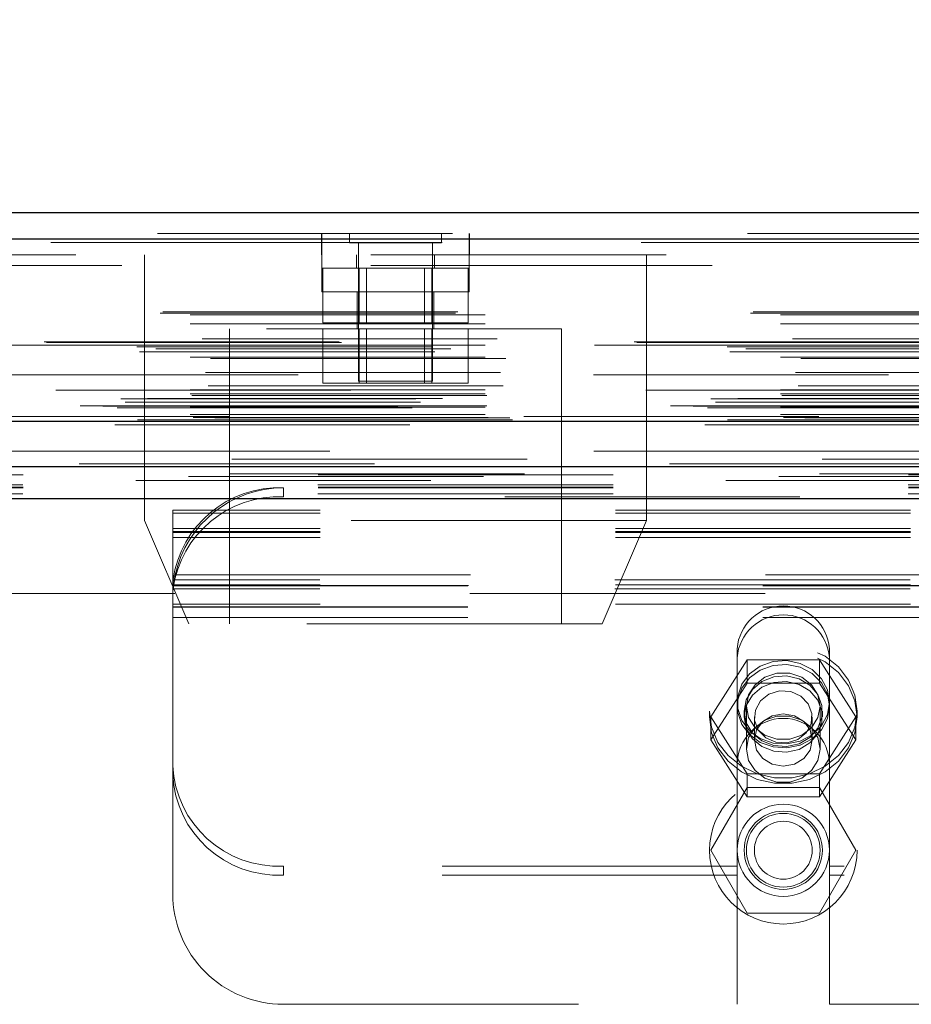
# Model space of a CAD drawing. Header units: inches. Extents: x 0.2 to 10.8, y 0.2 to 8.2.
# Tile 11 of 84: x 3.763 to 4.065, y 2.025 to 2.359. Entities that reach past the tile are written whole.
import ezdxf

# ---------------------------------------------------------------- set-up
doc = ezdxf.new("R2010")
doc.units = ezdxf.units.IN
doc.header["$MEASUREMENT"] = 0
doc.linetypes.add('HIDDEN', pattern=[0.07500000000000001, 0.05, -0.025])
doc.layers.add('DIMENSIONS', color=140, linetype='Continuous')
doc.styles.add('SLDTEXTSTYLE0', font='TXT', dxfattribs={"width": 0.7})
doc.dimstyles.new('SLDDIMSTYLE0', dxfattribs={"dimtxt": 0.0849609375, "dimasz": 0.13, "dimexe": 0, "dimexo": 0.0625, "dimgap": 0.021240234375, "dimtad": 0, "dimtih": 1, "dimtoh": 1, "dimlfac": 10, "dimrnd": 1e-09, "dimzin": 12, "dimdsep": 46, "dimtxsty": 'SLDTEXTSTYLE0', "dimsah": 1, "dimcen": 0.09, "dimadec": 0, "dimazin": 3, "dimtfac": 1, "dimtofl": 0, "dimtmove": 0, "dimatfit": 3, "dimfxl": 0, "dimfrac": 2, "dimtolj": 1, "dimtzin": 12, "dimarcsym": 0})

# ---------------------------------------------------------------- blocks, each defined once
blk = doc.blocks.new('_D_25')
at = {"layer": 'DIMENSIONS'}
for p, q in [((3.262537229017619, 2.24649878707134), (3.262537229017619, 2.735181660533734)), ((5.016337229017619, 2.24649878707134), (5.016337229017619, 2.735181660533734)), ((3.981523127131, 2.689656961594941), (3.952993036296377, 2.689656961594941)), ((3.952993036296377, 2.689656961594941), (3.952993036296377, 2.554626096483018)), ((4.304671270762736, 2.689656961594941), (4.333201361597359, 2.689656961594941)), ((4.333201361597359, 2.689656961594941), (4.333201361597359, 2.554626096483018)), ((3.262537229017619, 2.610181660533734), (3.638120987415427, 2.610181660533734)), ((5.016337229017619, 2.610181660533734), (4.648073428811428, 2.610181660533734)), ((3.952993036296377, 2.554626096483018), (3.981523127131, 2.554626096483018)), ((4.333201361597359, 2.554626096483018), (4.304671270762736, 2.554626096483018))]:
    blk.add_line(p, q, dxfattribs=at)
for points in [[(3.262537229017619, 2.610181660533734), (3.392537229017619, 2.590181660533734), (3.392537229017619, 2.630181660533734)], [(5.016337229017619, 2.610181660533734), (4.886337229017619, 2.630181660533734), (4.886337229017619, 2.590181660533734)]]:
    blk.add_solid(points, dxfattribs=at)
at = {"layer": 'DIMENSIONS', "char_height": 0.08333333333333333, "attachment_point": 1, "style": 'SLDTEXTSTYLE0'}
for s, insert in [('17.54', (3.981523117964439, 2.816099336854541)), ('445.5', (3.981523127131, 2.662048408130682)), ('INSIDE OPENING', (3.657140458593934, 2.507997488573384))]:
    blk.add_mtext(s, dxfattribs=dict(at, insert=insert))

msp = doc.modelspace()

# ---------------------------------------------------------------- linework, layer by layer
at = {"color": 7, "linetype": 'Continuous', "lineweight": 25}
for p, q in [((3.209233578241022, 2.293412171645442), (5.069592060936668, 2.293412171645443)), ((3.205699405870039, 2.284487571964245), (5.073126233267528, 2.284487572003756)), ((3.194797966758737, 2.222662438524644), (5.084027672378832, 2.222662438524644)), ((3.263728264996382, 2.207298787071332), (5.015146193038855, 2.207298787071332)), ((3.263728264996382, 2.196498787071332), (5.015146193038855, 2.196498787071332))]:
    msp.add_line(p, q, dxfattribs=at)
at = {"color": 7, "linetype": 'HIDDEN', "lineweight": 18}
for p, q in [((3.209233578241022, 2.286212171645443), (5.06959206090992, 2.286212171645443)), ((3.864896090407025, 2.286212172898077), (3.864896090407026, 2.279012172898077)), ((3.86496288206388, 2.286212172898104), (3.86496288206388, 2.279012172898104)), ((3.874304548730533, 2.286212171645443), (3.874304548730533, 2.283087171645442)), ((3.905554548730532, 2.283087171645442), (3.905554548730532, 2.286212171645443)), ((3.914896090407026, 2.279012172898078), (3.914896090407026, 2.286212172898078)), ((3.914962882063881, 2.279012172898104), (3.914962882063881, 2.286212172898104)), ((5.07312623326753, 2.284487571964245), (3.205699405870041, 2.284487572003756)), ((3.205699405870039, 2.283237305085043), (5.073126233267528, 2.283237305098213)), ((5.07312623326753, 2.283237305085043), (3.205699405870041, 2.283237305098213)), ((3.874304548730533, 2.283087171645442), (3.905554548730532, 2.283087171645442)), ((3.877429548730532, 2.283087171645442), (3.877429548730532, 2.236212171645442)), ((3.902429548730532, 2.236212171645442), (3.902429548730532, 2.283087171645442)), ((4.981629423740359, 2.279012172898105), (3.297129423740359, 2.279012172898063)), ((3.80492954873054, 2.27901217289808), (3.80492954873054, 2.18901217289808)), ((3.86492954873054, 2.27901217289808), (3.86492954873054, 2.26651217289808)), ((3.87667954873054, 2.2790121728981), (3.87667954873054, 2.274512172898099)), ((3.90317954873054, 2.2745121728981), (3.90317954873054, 2.2790121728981)), ((3.91492954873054, 2.26651217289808), (3.91492954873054, 2.27901217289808)), ((3.97492954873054, 2.18901217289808), (3.97492954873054, 2.27901217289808)), ((4.981629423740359, 2.275412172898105), (3.297129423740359, 2.275412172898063)), ((4.981629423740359, 2.275412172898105), (3.297129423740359, 2.275412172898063)), ((3.297196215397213, 2.275412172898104), (4.981629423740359, 2.275412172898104)), ((3.297196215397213, 2.275412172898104), (4.981629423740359, 2.275412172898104)), ((3.86492954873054, 2.274512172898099), (3.91492954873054, 2.2745121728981)), ((3.865334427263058, 2.274512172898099), (3.865334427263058, 2.2560121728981)), ((3.877631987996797, 2.274512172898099), (3.877631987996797, 2.2560121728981)), ((3.880134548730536, 2.274512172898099), (3.880134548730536, 2.2560121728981)), ((3.899724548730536, 2.2560121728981), (3.899724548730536, 2.2745121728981)), ((3.902227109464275, 2.2745121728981), (3.902227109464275, 2.2560121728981)), ((3.914524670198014, 2.2745121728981), (3.914524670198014, 2.2560121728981)), ((3.86492954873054, 2.26651217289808), (3.88992954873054, 2.26651217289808)), ((3.87692954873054, 2.26651217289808), (3.87692954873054, 2.25401217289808)), ((3.88992954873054, 2.26651217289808), (3.91492954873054, 2.26651217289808)), ((3.90292954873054, 2.25401217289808), (3.90292954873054, 2.26651217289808)), ((3.210231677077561, 2.259226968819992), (5.068593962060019, 2.259226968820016)), ((3.21110854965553, 2.259746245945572), (5.067717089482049, 2.259746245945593)), ((3.220369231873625, 2.258746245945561), (5.058456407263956, 2.258746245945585)), ((3.220369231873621, 2.258746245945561), (5.058456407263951, 2.258746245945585)), ((3.220369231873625, 2.255707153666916), (5.058456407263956, 2.25570715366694)), ((3.865334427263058, 2.2560121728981), (3.877631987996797, 2.2560121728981)), ((3.877631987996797, 2.2560121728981), (3.902227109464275, 2.2560121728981)), ((3.902227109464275, 2.2560121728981), (3.914524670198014, 2.2560121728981)), ((3.94617954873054, 2.25401217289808), (3.83367954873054, 2.25401217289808)), ((3.83367954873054, 2.25401217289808), (3.83367954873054, 2.15401217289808)), ((3.865334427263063, 2.25401217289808), (3.865334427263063, 2.23551217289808)), ((3.877631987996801, 2.25401217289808), (3.877631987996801, 2.23551217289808)), ((3.880134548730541, 2.25401217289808), (3.880134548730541, 2.23551217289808)), ((3.89972454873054, 2.23551217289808), (3.89972454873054, 2.25401217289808)), ((3.902227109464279, 2.25401217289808), (3.902227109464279, 2.23551217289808)), ((3.914524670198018, 2.25401217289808), (3.914524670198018, 2.23551217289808)), ((3.94617954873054, 2.15401217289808), (3.94617954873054, 2.25401217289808)), ((5.071677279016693, 2.249309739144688), (3.207163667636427, 2.249309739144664)), ((5.070846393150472, 2.249601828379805), (3.207985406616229, 2.249601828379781)), ((3.224408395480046, 2.25053726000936), (5.05441724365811, 2.250537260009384)), ((3.202305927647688, 2.247907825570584), (5.076519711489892, 2.247907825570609)), ((3.203243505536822, 2.246157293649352), (5.075573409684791, 2.246157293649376)), ((3.208668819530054, 2.247206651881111), (5.070156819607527, 2.247206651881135)), ((3.220369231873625, 2.248465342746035), (5.058456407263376, 2.248465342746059)), ((5.057338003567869, 2.248473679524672), (3.221484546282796, 2.248473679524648)), ((3.220369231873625, 2.244331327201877), (5.058456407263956, 2.244331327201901)), ((3.227287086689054, 2.243949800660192), (5.05152857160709, 2.243949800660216)), ((3.225523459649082, 2.239141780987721), (5.053302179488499, 2.239141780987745)), ((3.225523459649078, 2.239141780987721), (5.053302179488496, 2.239141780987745)), ((5.056969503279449, 2.23833173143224), (3.221855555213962, 2.238331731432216)), ((3.865334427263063, 2.23551217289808), (3.877631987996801, 2.23551217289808)), ((3.877429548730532, 2.236212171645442), (3.902429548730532, 2.236212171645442)), ((3.877631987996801, 2.23551217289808), (3.902227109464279, 2.23551217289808)), ((3.902227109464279, 2.23551217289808), (3.914524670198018, 2.23551217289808)), ((5.074812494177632, 2.233178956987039), (3.204001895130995, 2.233178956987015)), ((3.220369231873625, 2.233326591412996), (5.058456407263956, 2.233326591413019)), ((3.220369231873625, 2.231918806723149), (5.058456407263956, 2.231918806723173)), ((3.220369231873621, 2.231918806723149), (5.058456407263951, 2.231918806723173)), ((3.226401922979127, 2.234659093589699), (5.052419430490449, 2.234659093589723)), ((3.19682950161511, 2.230298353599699), (5.081996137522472, 2.230298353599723)), ((3.198350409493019, 2.22915936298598), (5.080411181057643, 2.229159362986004)), ((3.205886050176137, 2.230335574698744), (5.072939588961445, 2.230335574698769)), ((3.220869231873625, 2.231418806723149), (5.057956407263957, 2.231418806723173)), ((3.190747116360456, 2.227733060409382), (5.088078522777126, 2.227733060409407)), ((3.190747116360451, 2.227733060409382), (5.088078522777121, 2.227733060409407)), ((3.195602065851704, 2.227222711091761), (5.083223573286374, 2.227222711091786)), ((5.083115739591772, 2.227834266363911), (3.195709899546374, 2.227834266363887)), ((3.220369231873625, 2.227418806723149), (5.058456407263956, 2.227418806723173)), ((3.220369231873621, 2.227418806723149), (5.058456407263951, 2.227418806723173)), ((3.220869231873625, 2.227918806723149), (5.057956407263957, 2.227918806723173)), ((3.201329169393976, 2.222571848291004), (5.077496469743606, 2.222571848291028)), ((3.201580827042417, 2.222539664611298), (5.077244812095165, 2.222539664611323)), ((3.202485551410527, 2.223113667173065), (5.076340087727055, 2.223113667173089)), ((3.202485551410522, 2.223113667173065), (5.076340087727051, 2.223113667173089)), ((3.220369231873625, 2.224930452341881), (5.058456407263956, 2.224930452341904)), ((3.220369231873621, 2.224930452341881), (5.058456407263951, 2.224930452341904)), ((3.221369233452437, 2.223918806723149), (5.057456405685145, 2.223918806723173)), ((3.221369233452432, 2.223918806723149), (5.057456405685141, 2.223918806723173)), ((3.228665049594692, 2.223834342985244), (5.050160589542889, 2.223834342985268)), ((3.228665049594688, 2.223834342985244), (5.050160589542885, 2.223834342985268)), ((3.229592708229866, 2.223177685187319), (5.049232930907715, 2.223177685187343)), ((3.229592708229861, 2.223177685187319), (5.049232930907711, 2.223177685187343)), ((5.03342942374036, 2.224212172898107), (3.24532942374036, 2.224212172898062)), ((3.194797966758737, 2.221412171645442), (5.084027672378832, 2.221412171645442)), ((3.234501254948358, 2.209747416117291), (5.044324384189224, 2.209747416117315)), ((3.219806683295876, 2.20392662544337), (5.05900195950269, 2.203926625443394)), ((3.233649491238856, 2.204795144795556), (5.045171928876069, 2.204795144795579)), ((3.263728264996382, 2.204440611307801), (5.015146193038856, 2.204440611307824)), ((3.263637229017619, 2.201063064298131), (5.015237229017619, 2.201063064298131)), ((3.263728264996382, 2.200098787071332), (5.015146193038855, 2.200098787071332)), ((3.851937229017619, 2.200098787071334), (3.851937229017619, 2.197055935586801)), ((3.263637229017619, 2.1980202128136), (5.015237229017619, 2.1980202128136)), ((3.263728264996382, 2.196498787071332), (5.015146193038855, 2.196498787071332)), ((3.263728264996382, 2.196498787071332), (5.015146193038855, 2.196498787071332)), ((3.263728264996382, 2.196498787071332), (5.015146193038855, 2.196498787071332)), ((3.263728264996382, 2.196498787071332), (5.015146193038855, 2.196498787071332)), ((3.263728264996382, 2.196498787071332), (5.015146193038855, 2.196498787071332)), ((4.426937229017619, 2.197055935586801), (3.851937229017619, 2.197055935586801)), ((3.814437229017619, 2.191523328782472), (3.814437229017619, 2.192535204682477)), ((4.464437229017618, 2.192535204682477), (3.814437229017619, 2.192535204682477)), ((3.97492954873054, 2.18901217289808), (3.80492954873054, 2.18901217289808)), ((3.80492954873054, 2.18901217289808), (3.81992954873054, 2.15401217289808)), ((4.464437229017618, 2.191523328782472), (3.814437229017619, 2.191523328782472)), ((3.814437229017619, 2.167180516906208), (3.814437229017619, 2.191523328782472)), ((3.95992954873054, 2.15401217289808), (3.97492954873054, 2.18901217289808)), ((4.464437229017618, 2.186299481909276), (3.814437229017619, 2.186299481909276)), ((4.464437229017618, 2.185335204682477), (3.814437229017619, 2.185335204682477)), ((4.464437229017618, 2.184997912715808), (3.814437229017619, 2.184997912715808)), ((4.464437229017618, 2.183256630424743), (3.814437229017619, 2.183256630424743)), ((4.464308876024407, 2.168921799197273), (3.81456558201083, 2.168921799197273)), ((3.814569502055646, 2.165622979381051), (3.814929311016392, 2.168634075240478)), ((3.815300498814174, 2.170598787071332), (4.463573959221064, 2.170598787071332)), ((3.815300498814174, 2.170598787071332), (4.463573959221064, 2.170598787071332)), ((4.464437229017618, 2.167180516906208), (3.814437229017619, 2.167180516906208)), ((3.814437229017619, 2.166860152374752), (3.814437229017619, 2.167180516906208)), ((3.814437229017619, 2.163261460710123), (3.814437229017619, 2.166860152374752)), ((3.814437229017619, 2.16684322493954), (4.464437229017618, 2.16684322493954)), ((4.464308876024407, 2.16587894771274), (3.81456558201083, 2.16587894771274)), ((3.814696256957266, 2.166998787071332), (4.464178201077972, 2.166998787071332)), ((5.015146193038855, 2.164298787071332), (3.263728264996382, 2.164298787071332)), ((3.814437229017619, 2.163261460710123), (3.814437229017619, 2.162598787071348)), ((3.814437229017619, 2.162598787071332), (3.814437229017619, 2.156198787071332)), ((4.464437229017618, 2.160655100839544), (3.814437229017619, 2.160655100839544)), ((3.814437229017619, 2.159798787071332), (4.464437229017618, 2.159798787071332)), ((3.814437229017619, 2.15964322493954), (4.464437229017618, 2.15964322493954)), ((3.814437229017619, 2.156198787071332), (3.814437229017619, 2.062598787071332)), ((3.814437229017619, 2.156198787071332), (4.464437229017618, 2.156198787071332)), ((3.814437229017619, 2.156198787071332), (4.464437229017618, 2.156198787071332)), ((3.95992954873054, 2.15401217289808), (3.81992954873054, 2.15401217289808)), ((4.005712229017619, 2.145560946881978), (4.005712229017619, 2.142518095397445)), ((4.036962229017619, 2.145560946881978), (4.036962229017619, 2.142518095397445)), ((3.996742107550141, 2.122474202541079), (4.00903966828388, 2.141778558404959)), ((4.005712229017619, 2.106348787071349), (4.005712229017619, 2.142518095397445)), ((4.00903966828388, 2.141778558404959), (4.00903966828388, 2.133960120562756)), ((4.00903966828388, 2.141778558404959), (4.033634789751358, 2.141778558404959)), ((4.033634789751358, 2.141778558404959), (4.033634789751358, 2.133960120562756)), ((4.033634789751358, 2.141778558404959), (4.045932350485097, 2.122474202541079)), ((4.036962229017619, 2.106348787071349), (4.036962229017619, 2.142518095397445)), ((3.996742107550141, 2.114655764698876), (4.00903966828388, 2.133960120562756)), ((4.00903966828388, 2.133960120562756), (4.033634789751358, 2.133960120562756)), ((4.033634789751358, 2.133960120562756), (4.045932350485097, 2.114655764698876)), ((4.008837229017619, 2.126098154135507), (4.008837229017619, 2.11157065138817)), ((4.033837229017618, 2.11157065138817), (4.033837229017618, 2.126098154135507)), ((3.996337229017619, 2.124375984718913), (3.996337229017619, 2.12247420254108)), ((3.996742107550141, 2.122474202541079), (3.996742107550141, 2.114655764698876)), ((4.00903966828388, 2.103169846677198), (3.996742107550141, 2.122474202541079)), ((4.008087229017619, 2.124375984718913), (4.008087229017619, 2.12247420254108)), ((4.011542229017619, 2.122474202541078), (4.011542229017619, 2.114655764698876)), ((4.031132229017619, 2.114655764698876), (4.031132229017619, 2.122474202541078)), ((4.045932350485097, 2.122474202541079), (4.033634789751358, 2.103169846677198)), ((4.034587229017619, 2.12247420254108), (4.034587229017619, 2.124375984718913)), ((4.045932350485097, 2.122474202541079), (4.045932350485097, 2.114655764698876)), ((4.046337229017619, 2.12247420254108), (4.046337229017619, 2.124375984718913)), ((4.00903966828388, 2.095351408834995), (3.996742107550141, 2.114655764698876)), ((4.045932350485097, 2.114655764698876), (4.033634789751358, 2.095351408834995)), ((4.005712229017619, 2.106348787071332), (4.005712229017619, 2.025098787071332)), ((4.036962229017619, 2.106348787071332), (4.036962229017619, 2.025098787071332)), ((4.033634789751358, 2.103169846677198), (4.00903966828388, 2.103169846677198)), ((4.00903966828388, 2.103169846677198), (4.00903966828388, 2.095351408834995)), ((4.033634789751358, 2.103169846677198), (4.033634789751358, 2.095351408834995)), ((4.00903966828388, 2.098598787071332), (3.996742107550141, 2.077298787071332)), ((4.033634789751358, 2.098598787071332), (4.00903966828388, 2.098598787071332)), ((4.045932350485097, 2.077298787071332), (4.033634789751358, 2.098598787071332)), ((4.033634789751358, 2.095351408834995), (4.00903966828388, 2.095351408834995)), ((3.996742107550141, 2.077298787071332), (4.00903966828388, 2.055998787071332)), ((4.033634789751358, 2.055998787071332), (4.045932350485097, 2.077298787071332)), ((3.851937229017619, 2.068880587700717), (3.851937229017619, 2.07192343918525)), ((4.005712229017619, 2.07192343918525), (3.851937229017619, 2.07192343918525)), ((4.241912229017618, 2.07192343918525), (4.036962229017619, 2.07192343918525)), ((4.005712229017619, 2.068880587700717), (3.851937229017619, 2.068880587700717)), ((4.241912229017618, 2.068880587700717), (4.036962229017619, 2.068880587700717)), ((4.00903966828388, 2.055998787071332), (4.033634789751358, 2.055998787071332)), ((3.851937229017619, 2.025098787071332), (4.005712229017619, 2.025098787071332)), ((4.036962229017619, 2.025098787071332), (4.241912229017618, 2.025098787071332))]:
    msp.add_line(p, q, dxfattribs=at)
at = {"color": 7, "linetype": 'HIDDEN', "lineweight": 18, "flags": 128}
for points in [[(5.0677155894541, 2.212470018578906), (4.154601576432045, 2.212470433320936), (3.211113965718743, 2.212470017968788)], [(5.057192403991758, 2.2124918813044), (4.154601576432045, 2.212491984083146), (3.221629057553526, 2.21249188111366)], [(5.082756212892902, 2.208221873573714), (4.09951650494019, 2.20822160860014), (3.196061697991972, 2.208221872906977)], [(5.082764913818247, 2.208221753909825), (4.217088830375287, 2.208217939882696), (3.196063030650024, 2.208221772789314)], [(3.201921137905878, 2.202586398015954), (4.124217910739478, 2.202585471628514), (5.07692255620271, 2.202586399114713)], [(3.233655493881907, 2.204795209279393), (4.124224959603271, 2.204796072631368), (5.045202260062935, 2.20479520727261)], [(3.263728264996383, 2.200317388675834), (4.124217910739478, 2.200316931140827), (5.015146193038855, 2.200317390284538)], [(3.996337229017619, 2.124375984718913), (3.997063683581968, 2.118953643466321), (3.999200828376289, 2.113846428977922), (4.002624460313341, 2.109351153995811), (4.00713561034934, 2.10572906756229), (4.012472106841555, 2.103190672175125), (4.018323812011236, 2.101883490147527), (4.024350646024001, 2.101883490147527), (4.030202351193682, 2.103190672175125), (4.035538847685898, 2.10572906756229), (4.040049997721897, 2.109351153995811), (4.043473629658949, 2.113846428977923), (4.04561077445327, 2.118953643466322), (4.046337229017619, 2.124375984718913), (4.045610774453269, 2.129798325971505), (4.043473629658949, 2.134905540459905), (4.040049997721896, 2.139400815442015), (4.035538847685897, 2.143022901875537), (4.030202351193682, 2.145561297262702), (4.024350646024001, 2.146868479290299), (4.018323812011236, 2.146868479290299), (4.012472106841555, 2.145561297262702), (4.00713561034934, 2.143022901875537), (4.002624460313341, 2.139400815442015), (3.999200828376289, 2.134905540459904), (3.997063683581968, 2.129798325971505), (3.996337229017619, 2.124375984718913)], [(3.996337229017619, 2.12247420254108), (3.997063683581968, 2.117051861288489), (3.999200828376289, 2.111944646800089), (4.002624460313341, 2.107449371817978), (4.00713561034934, 2.103827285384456), (4.012472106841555, 2.101288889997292), (4.018323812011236, 2.099981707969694), (4.024350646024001, 2.099981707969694), (4.030202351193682, 2.101288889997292), (4.035538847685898, 2.103827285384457), (4.040049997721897, 2.107449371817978), (4.043473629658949, 2.111944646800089), (4.04561077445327, 2.117051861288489), (4.046337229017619, 2.12247420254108), (4.045610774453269, 2.127896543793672), (4.043473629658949, 2.133003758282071), (4.040049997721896, 2.137499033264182), (4.035538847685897, 2.141121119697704), (4.030202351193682, 2.143659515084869), (4.024350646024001, 2.144966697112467), (4.018323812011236, 2.144966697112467), (4.012472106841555, 2.143659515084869), (4.00713561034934, 2.141121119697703), (4.002624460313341, 2.137499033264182), (3.999200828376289, 2.133003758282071), (3.997063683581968, 2.127896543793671), (3.996337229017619, 2.12247420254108)], [(4.036962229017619, 2.127418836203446), (4.036268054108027, 2.123244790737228), (4.034247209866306, 2.119441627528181), (4.031079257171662, 2.116347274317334), (4.027045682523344, 2.114236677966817), (4.022504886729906, 2.113297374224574), (4.017860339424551, 2.113612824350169), (4.013524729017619, 2.115154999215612), (4.009883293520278, 2.117786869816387), (4.007259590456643, 2.12127458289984), (4.005886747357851, 2.12530823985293), (4.005886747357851, 2.129529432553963), (4.007259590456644, 2.133563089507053), (4.009883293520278, 2.137050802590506), (4.013524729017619, 2.139682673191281), (4.017860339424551, 2.141224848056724), (4.022504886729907, 2.141540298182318), (4.027045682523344, 2.140600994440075), (4.031079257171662, 2.138490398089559), (4.034247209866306, 2.135396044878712), (4.036268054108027, 2.131592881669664), (4.036962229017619, 2.127418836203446)], [(4.036962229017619, 2.126098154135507), (4.036268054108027, 2.121924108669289), (4.034247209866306, 2.118120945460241), (4.031079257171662, 2.115026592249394), (4.027045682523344, 2.112915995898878), (4.022504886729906, 2.111976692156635), (4.017860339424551, 2.112292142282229), (4.013524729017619, 2.113834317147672), (4.009883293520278, 2.116466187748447), (4.007259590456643, 2.1199539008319), (4.005886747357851, 2.12398755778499), (4.005886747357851, 2.128208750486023), (4.007259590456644, 2.132242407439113), (4.009883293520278, 2.135730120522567), (4.013524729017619, 2.138361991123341), (4.017860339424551, 2.139904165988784), (4.022504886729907, 2.140219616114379), (4.027045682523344, 2.139280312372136), (4.031079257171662, 2.137169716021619), (4.034247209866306, 2.134075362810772), (4.036268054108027, 2.130272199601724), (4.036962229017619, 2.126098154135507)], [(4.008087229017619, 2.124375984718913), (4.008805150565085, 2.120476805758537), (4.010881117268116, 2.117000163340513), (4.014090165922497, 2.114322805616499), (4.018084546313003, 2.112734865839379), (4.022431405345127, 2.112408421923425), (4.02665969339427, 2.113378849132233), (4.03031120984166, 2.115540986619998), (4.032990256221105, 2.118660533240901), (4.034406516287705, 2.122399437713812), (4.034406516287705, 2.126352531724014), (4.032990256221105, 2.130091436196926), (4.03031120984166, 2.133210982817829), (4.02665969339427, 2.135373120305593), (4.022431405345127, 2.136343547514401), (4.018084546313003, 2.136017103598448), (4.014090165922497, 2.134429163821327), (4.010881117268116, 2.131751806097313), (4.008805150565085, 2.128275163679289), (4.008087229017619, 2.124375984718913)], [(4.033837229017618, 2.126098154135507), (4.033083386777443, 2.122223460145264), (4.030912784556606, 2.118816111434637), (4.027587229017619, 2.116287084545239), (4.023507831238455, 2.114941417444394), (4.019166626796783, 2.114941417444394), (4.015087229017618, 2.11628708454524), (4.011761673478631, 2.118816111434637), (4.009591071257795, 2.122223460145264), (4.008837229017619, 2.126098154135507), (4.009591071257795, 2.12997284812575), (4.011761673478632, 2.133380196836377), (4.015087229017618, 2.135909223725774), (4.019166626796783, 2.13725489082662), (4.023507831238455, 2.13725489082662), (4.027587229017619, 2.135909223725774), (4.030912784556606, 2.133380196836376), (4.033083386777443, 2.12997284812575), (4.033837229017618, 2.126098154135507)], [(4.008087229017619, 2.12247420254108), (4.008805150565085, 2.118575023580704), (4.010881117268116, 2.11509838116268), (4.014090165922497, 2.112421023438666), (4.018084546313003, 2.110833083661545), (4.022431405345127, 2.110506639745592), (4.02665969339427, 2.1114770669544), (4.03031120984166, 2.113639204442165), (4.032990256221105, 2.116758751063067), (4.034406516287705, 2.120497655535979), (4.034406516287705, 2.124450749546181), (4.032990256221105, 2.128189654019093), (4.03031120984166, 2.131309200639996), (4.02665969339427, 2.133471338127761), (4.022431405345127, 2.134441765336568), (4.018084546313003, 2.134115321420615), (4.014090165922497, 2.132527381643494), (4.010881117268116, 2.12985002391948), (4.008805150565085, 2.126373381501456), (4.008087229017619, 2.12247420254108)], [(4.026234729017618, 2.114786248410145), (4.022615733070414, 2.11367286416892), (4.018802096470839, 2.113899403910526), (4.015374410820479, 2.11543137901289), (4.01285451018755, 2.118035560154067), (4.011626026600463, 2.121315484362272), (4.011875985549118, 2.124771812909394), (4.013566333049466, 2.127878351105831), (4.016439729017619, 2.130162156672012), (4.020058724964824, 2.131275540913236), (4.023872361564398, 2.131049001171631), (4.02730004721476, 2.129517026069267), (4.029819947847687, 2.12691284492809), (4.031048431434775, 2.123632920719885), (4.03079847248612, 2.120176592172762), (4.029108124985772, 2.117070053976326), (4.026234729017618, 2.114786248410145)], [(4.033837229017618, 2.11157065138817), (4.033083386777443, 2.107695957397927), (4.030912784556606, 2.1042886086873), (4.027587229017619, 2.101759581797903), (4.023507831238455, 2.100413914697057), (4.019166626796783, 2.100413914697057), (4.015087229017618, 2.101759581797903), (4.011761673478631, 2.1042886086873), (4.009591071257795, 2.107695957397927), (4.008837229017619, 2.11157065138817), (4.009591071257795, 2.115445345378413), (4.011761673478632, 2.11885269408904), (4.015087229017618, 2.121381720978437), (4.019166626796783, 2.122727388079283), (4.023507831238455, 2.122727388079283), (4.027587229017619, 2.121381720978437), (4.030912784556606, 2.11885269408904), (4.033083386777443, 2.115445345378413), (4.033837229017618, 2.11157065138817)], [(4.031132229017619, 2.114655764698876), (4.030386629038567, 2.111258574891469), (4.028263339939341, 2.108378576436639), (4.025085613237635, 2.106454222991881), (4.021337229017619, 2.105778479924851), (4.017588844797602, 2.106454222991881), (4.014411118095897, 2.108378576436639), (4.01228782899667, 2.111258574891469), (4.011542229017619, 2.114655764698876), (4.012287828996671, 2.118052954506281), (4.014411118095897, 2.120932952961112), (4.017588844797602, 2.12285730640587), (4.021337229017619, 2.123533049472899), (4.025085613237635, 2.12285730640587), (4.028263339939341, 2.120932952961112), (4.030386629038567, 2.118052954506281), (4.031132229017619, 2.114655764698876)]]:
    msp.add_lwpolyline(points, dxfattribs=at)
at = {"color": 7, "linetype": 'HIDDEN', "lineweight": 18}
for radius in [0.02500000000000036, 0.015625, 0.01325000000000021, 0.01250000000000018, 0.009794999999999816]:
    msp.add_circle((4.021337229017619, 2.077298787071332), radius, dxfattribs=at)
for centre, radius, start, end in [((3.850447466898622, 2.163897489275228), 0.03623193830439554, 87.64348374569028, 172.0290646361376), ((3.851937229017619, 2.162598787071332), 0.03750000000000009, 90, 167.682234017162), ((3.850447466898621, 2.160854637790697), 0.0362319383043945, 87.64348374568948, 172.0290646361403), ((4.021337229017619, 2.144444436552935), 0.01566484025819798, 4.087218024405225, 175.9127819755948), ((4.021337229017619, 2.141401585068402), 0.01566484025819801, 4.087218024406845, 175.9127819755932), ((4.021337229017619, 2.106348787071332), 0.015625, 0, 180), ((3.850262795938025, 2.10775751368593), 0.03587317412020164, 182.9521409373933, 272.6753367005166), ((3.850262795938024, 2.104714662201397), 0.03587317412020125, 182.9521409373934, 272.6753367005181), ((3.851937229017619, 2.062598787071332), 0.03750000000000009, 180, 270.0000000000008)]:
    msp.add_arc(centre, radius, start, end, dxfattribs=at)
for points, knots in [([(3.814437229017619, 2.166860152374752), (3.814437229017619, 2.16689063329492), (3.814438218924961, 2.166960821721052), (3.81444500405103, 2.167178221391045), (3.814450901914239, 2.167326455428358), (3.814469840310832, 2.167684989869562), (3.814483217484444, 2.167900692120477), (3.814518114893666, 2.168376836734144), (3.814539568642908, 2.168637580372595), (3.81456558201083, 2.168921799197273)], [0, 0, 0, 0, 0.25, 0.25, 0.5, 0.5, 0.75, 0.75, 1, 1, 1, 1]), ([(3.815300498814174, 2.170598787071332), (3.815198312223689, 2.170130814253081), (3.815107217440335, 2.169669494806), (3.814951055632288, 2.168801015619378), (3.81488730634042, 2.168401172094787), (3.814739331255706, 2.167397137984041), (3.814696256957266, 2.166998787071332), (3.814696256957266, 2.166998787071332)], [0, 0, 0, 0, 0.2500000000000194, 0.2500000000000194, 0.5000000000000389, 0.5000000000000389, 1, 1, 1, 1]), ([(3.814696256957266, 2.166998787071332), (3.814696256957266, 2.166998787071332), (3.814684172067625, 2.166899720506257), (3.814641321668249, 2.166510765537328), (3.814610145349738, 2.166215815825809), (3.814544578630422, 2.165459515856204), (3.814509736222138, 2.164993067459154), (3.814455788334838, 2.163899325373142), (3.814437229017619, 2.163283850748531), (3.814437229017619, 2.162598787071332)], [0, 0, 0, 0, 0.25, 0.25, 0.5, 0.5, 0.75, 0.75, 1, 1, 1, 1])]:
    msp.add_open_spline(points, degree=3, knots=knots, dxfattribs=at)

# ---------------------------------------------------------------- dimensions: what is measured, and where the dimension line sits
at = {"layer": 'DIMENSIONS'}
dim = msp.add_linear_dim(base=(5.016337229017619, 2.610181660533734), p1=(3.262537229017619, 2.19649878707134), p2=(5.016337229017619, 2.19649878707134), text='<>\\PINSIDE OPENING', dimstyle='SLDDIMSTYLE0', dxfattribs=at)
dim.commit()
dim.dimension.update_dxf_attribs({"geometry": '_D_25', "text_midpoint": (4.143097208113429, 2.610181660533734), "dimtype": 160})

doc.saveas('drawing.dxf')
